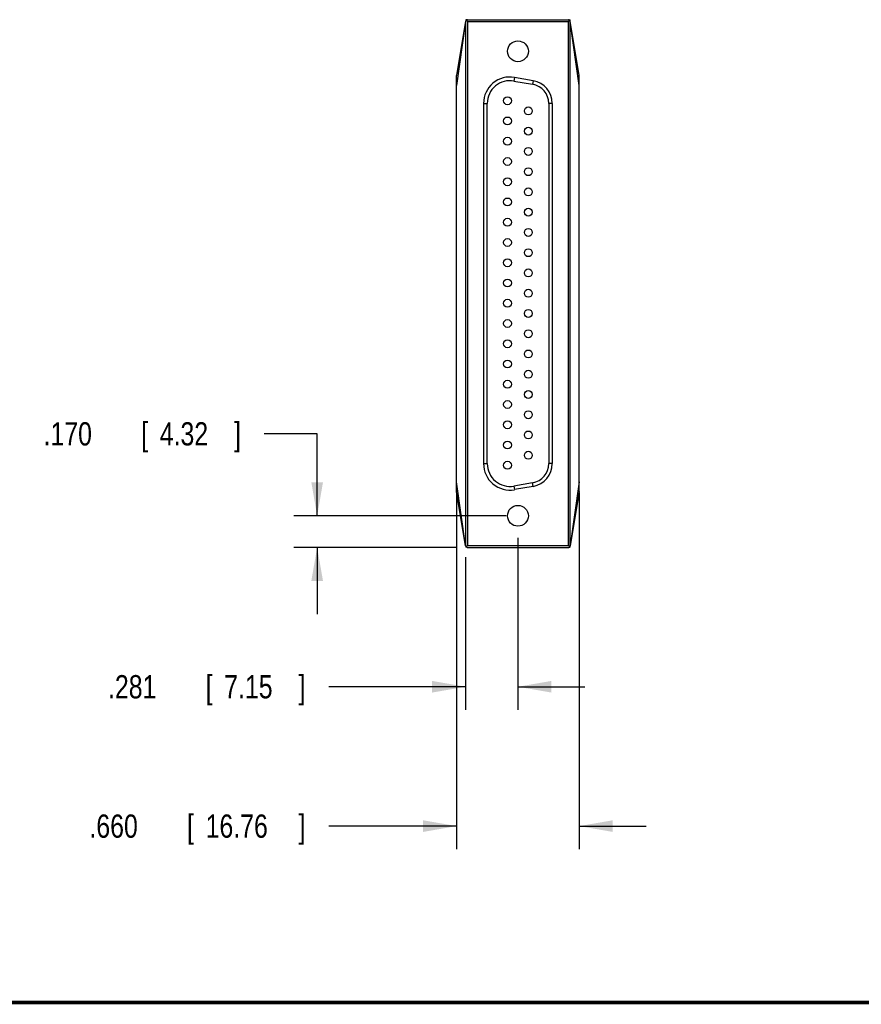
# Model space of a CAD drawing. Header units: inches. Extents: x 0.2 to 16.8, y 0.1 to 10.8.
# Tile 2 of 10: x 6.8 to 11.4, y 0.2 to 5.5. Entities that reach past the tile are written whole.
import ezdxf

# ---------------------------------------------------------------- set-up
doc = ezdxf.new("R2010")
doc.units = ezdxf.units.IN
doc.header["$LTSCALE"] = 0.935
doc.header["$MEASUREMENT"] = 0
doc.layers.get('0').update_dxf_attribs({"linetype": 'CONTINUOUS'})
doc.layers.add('DIMENSIONS', color=7, linetype='CONTINUOUS')
doc.styles.get("Standard").update_dxf_attribs({"font": 'txt', "width": 0.8})
doc.dimstyles.new('DIMSTYLE_1', dxfattribs={"dimtxt": 0.125, "dimasz": 0.18, "dimexe": 0.18, "dimexo": 0.0625, "dimgap": 0.09, "dimtad": 0, "dimtih": 1, "dimtoh": 1, "dimdec": 3, "dimzin": 4, "dimdsep": 46, "dimtxsty": 'STANDARD', "dimblk": '_FILLED', "dimblk1": '_FILLED', "dimblk2": '_FILLED', "dimcen": 0.09, "dimadec": 0, "dimazin": 0, "dimtp": 0.01, "dimtm": 0.01, "dimtfac": 1, "dimtdec": 3, "dimtofl": 0, "dimtmove": 0, "dimatfit": 3, "dimldrblk": '_FILLED', "dimfxl": 1, "dimtolj": 1, "dimtzin": 4, "dimarcsym": 0})

# ---------------------------------------------------------------- blocks, each defined once
blk = doc.blocks.new('_FILLED')
at = {"color": 0, "linetype": 'BYBLOCK'}
blk.add_solid([(0, 0), (-1, 0.174), (-1, -0.174)], dxfattribs=at)
blk = doc.blocks.new('*D2')
at = {"layer": 'DIMENSIONS', "color": 2, "linetype": 'CONTINUOUS'}
for p, q in [((8.4356, 3.3189), (8.1514, 3.3189)), ((8.4356, 2.8777), (8.4356, 3.3189)), ((9.4531, 2.8777), (8.3106, 2.8777)), ((9.1816, 2.7077), (8.3106, 2.7077)), ((8.4356, 2.7077), (8.4356, 2.3477))]:
    blk.add_line(p, q, dxfattribs=at)
at = {"layer": 'DIMENSIONS', "color": 2, "linetype": 'CONTINUOUS', "xscale": 0.18, "yscale": 0.18, "zscale": 0.18}
for p, rotation in [((8.4356, 2.8777), 270), ((8.4356, 2.7077), 90)]:
    blk.add_blockref('_FILLED', p, dxfattribs=dict(at, rotation=rotation))
at = {"layer": 'DIMENSIONS', "color": 2, "linetype": 'CONTINUOUS', "width": 0.8}
for s, p in [('.170', (6.9639, 3.2564)), ('[', (7.4889, 3.2564)), ('4.32', (7.5889, 3.2564)), (']', (7.9889, 3.2564))]:
    blk.add_text(s, height=0.125, dxfattribs=at).set_placement(p)
blk = doc.blocks.new('*D3')
at = {"layer": 'DIMENSIONS', "color": 2, "linetype": 'CONTINUOUS'}
for p, q in [((9.5156, 2.7592), (9.5156, 1.8327)), ((9.2342, 2.6551), (9.2342, 1.8327)), ((9.2342, 1.9577), (8.4981, 1.9577)), ((9.5156, 1.9577), (9.8756, 1.9577))]:
    blk.add_line(p, q, dxfattribs=at)
at = {"layer": 'DIMENSIONS', "color": 2, "linetype": 'CONTINUOUS', "xscale": 0.18, "yscale": 0.18, "zscale": 0.18}
blk.add_blockref('_FILLED', (9.2342, 1.9577), dxfattribs=at)
at = {"layer": 'DIMENSIONS', "color": 2, "linetype": 'CONTINUOUS', "xscale": 0.18, "yscale": 0.18, "zscale": 0.18, "rotation": 180}
blk.add_blockref('_FILLED', (9.5156, 1.9577), dxfattribs=at)
at = {"layer": 'DIMENSIONS', "color": 2, "linetype": 'CONTINUOUS', "width": 0.8}
for s, p in [('.281', (7.3106, 1.8952)), ('[', (7.8356, 1.8952)), ('7.15', (7.9356, 1.8952)), (']', (8.3356, 1.8952))]:
    blk.add_text(s, height=0.125, dxfattribs=at).set_placement(p)
blk = doc.blocks.new('*D5')
at = {"layer": 'DIMENSIONS', "color": 2, "linetype": 'CONTINUOUS'}
for p, q in [((9.1856, 2.9989), (9.1856, 1.0827)), ((9.8456, 2.9989), (9.8456, 1.0827)), ((9.1856, 1.2077), (8.4981, 1.2077)), ((9.8456, 1.2077), (10.2056, 1.2077))]:
    blk.add_line(p, q, dxfattribs=at)
at = {"layer": 'DIMENSIONS', "color": 2, "linetype": 'CONTINUOUS', "xscale": 0.18, "yscale": 0.18, "zscale": 0.18}
blk.add_blockref('_FILLED', (9.1856, 1.2077), dxfattribs=at)
at = {"layer": 'DIMENSIONS', "color": 2, "linetype": 'CONTINUOUS', "xscale": 0.18, "yscale": 0.18, "zscale": 0.18, "rotation": 180}
blk.add_blockref('_FILLED', (9.8456, 1.2077), dxfattribs=at)
at = {"layer": 'DIMENSIONS', "color": 2, "linetype": 'CONTINUOUS', "width": 0.8}
for s, p in [('.660', (7.2106, 1.1452)), ('[', (7.7356, 1.1452)), ('16.76', (7.8356, 1.1452)), (']', (8.3356, 1.1452))]:
    blk.add_text(s, height=0.125, dxfattribs=at).set_placement(p)

msp = doc.modelspace()

# ---------------------------------------------------------------- linework, layer by layer
at = {"color": 7, "linetype": 'CONTINUOUS'}
for p, q in [((9.2342, 5.5394), (9.1856, 5.2477)), ((9.2342, 5.5379), (9.1856, 5.1941)), ((9.2342, 5.5379), (9.2342, 2.7176)), ((9.2441, 5.5477), (9.7872, 5.5477)), ((9.2441, 5.5377), (9.2441, 2.7177)), ((9.2441, 5.5377), (9.7872, 5.5377)), ((9.7872, 2.7177), (9.7872, 5.5377)), ((9.8456, 5.2477), (9.797, 5.5394)), ((9.797, 2.7176), (9.797, 5.5379)), ((9.8456, 5.1941), (9.797, 5.5379)), ((9.1856, 3.0077), (9.1856, 5.2477)), ((9.8456, 3.0077), (9.8456, 5.2477)), ((9.4974, 5.2371), (9.4939, 5.2177)), ((9.4939, 5.2177), (9.5947, 5.1999)), ((9.5982, 5.2193), (9.4974, 5.2371)), ((9.5982, 5.2193), (9.5947, 5.1999)), ((9.3306, 5.0972), (9.3306, 3.1583)), ((9.3306, 5.0972), (9.3503, 5.0972)), ((9.3503, 3.1583), (9.3503, 5.0972)), ((9.6809, 5.0972), (9.6809, 3.1583)), ((9.7006, 5.0972), (9.6809, 5.0972)), ((9.7006, 5.0972), (9.7006, 3.1583)), ((9.3306, 3.1583), (9.3503, 3.1583)), ((9.7006, 3.1583), (9.6809, 3.1583)), ((9.2342, 2.7176), (9.1856, 3.0614)), ((9.5947, 3.0556), (9.4939, 3.0378)), ((9.4939, 3.0378), (9.4974, 3.0184)), ((9.5982, 3.0362), (9.4974, 3.0184)), ((9.5982, 3.0362), (9.5947, 3.0556)), ((9.8456, 3.0614), (9.797, 2.7176)), ((9.2342, 2.7161), (9.1856, 3.0077)), ((9.8456, 3.0077), (9.797, 2.7161)), ((9.2441, 2.7177), (9.7872, 2.7177)), ((9.2441, 2.7077), (9.7872, 2.7077))]:
    msp.add_line(p, q, dxfattribs=at)
at = {"color": 7, "linetype": 'CONTINUOUS', "const_width": 0.02}
msp.add_lwpolyline([(0.25, 0.2586), (16.75, 0.2586)], dxfattribs=at)
at = {"color": 7, "linetype": 'CONTINUOUS'}
for centre, radius in [((9.5156, 5.3777), 0.056), ((9.4596, 5.1117), 0.0213), ((9.5716, 5.0567), 0.0213), ((9.4596, 5.0027), 0.0213), ((9.5716, 4.9477), 0.0213), ((9.4596, 4.8937), 0.0213), ((9.5716, 4.8387), 0.0213), ((9.4596, 4.7847), 0.0213), ((9.5716, 4.7297), 0.0213), ((9.4596, 4.6757), 0.0213), ((9.5716, 4.6207), 0.0213), ((9.4596, 4.5667), 0.0213), ((9.5716, 4.5117), 0.0213), ((9.4596, 4.4577), 0.0213), ((9.5716, 4.4027), 0.0213), ((9.4596, 4.3487), 0.0213), ((9.5716, 4.2937), 0.0213), ((9.4596, 4.2397), 0.0213), ((9.5716, 4.1847), 0.0213), ((9.4596, 4.1307), 0.0213), ((9.5716, 4.0757), 0.0213), ((9.4596, 4.0217), 0.0213), ((9.5716, 3.9667), 0.0213), ((9.4596, 3.9127), 0.0213), ((9.5716, 3.8577), 0.0213), ((9.4596, 3.8037), 0.0213), ((9.5716, 3.7487), 0.0213), ((9.4596, 3.6947), 0.0213), ((9.5716, 3.6397), 0.0213), ((9.4596, 3.5857), 0.0213), ((9.5716, 3.5307), 0.0213), ((9.4596, 3.4767), 0.0213), ((9.5716, 3.4217), 0.0213), ((9.4596, 3.3677), 0.0213), ((9.5716, 3.3127), 0.0213), ((9.4596, 3.2587), 0.0213), ((9.5716, 3.2037), 0.0213), ((9.4596, 3.1497), 0.0213), ((9.5156, 2.8777), 0.056)]:
    msp.add_circle(centre, radius, dxfattribs=at)
for centre, radius, start, end in [((9.2441, 5.5377), 0.01, 90, 108.4851), ((9.7872, 5.5377), 0.01, 71.5149, 90), ((9.4727, 5.0972), 0.1421, 80, 180), ((9.4727, 5.0972), 0.1224, 80, 180), ((9.5766, 5.0972), 0.1043, 0, 80), ((9.5766, 5.0972), 0.124, 0, 80), ((9.4727, 3.1583), 0.1421, 180, 280), ((9.4727, 3.1583), 0.1224, 180, 280), ((9.5766, 3.1583), 0.1043, 280, 360), ((9.5766, 3.1583), 0.124, 280, 360), ((9.2441, 2.7177), 0.01, 251.5149, 270), ((9.7872, 2.7177), 0.01, 270, 288.4851)]:
    msp.add_arc(centre, radius, start, end, dxfattribs=at)
for points in [[(9.2344, 5.5394), (9.2343, 5.5389), (9.2343, 5.5384), (9.2342, 5.5379)], [(9.7968, 5.5404), (9.7968, 5.541), (9.7967, 5.5415), (9.7966, 5.5421)], [(9.797, 5.5379), (9.797, 5.5387), (9.7969, 5.5396), (9.7968, 5.5404)], [(9.2342, 2.7176), (9.2343, 2.7168), (9.2344, 2.7159), (9.2345, 2.7151)], [(9.2345, 2.7151), (9.2345, 2.7145), (9.2346, 2.7139), (9.2347, 2.7133)], [(9.7969, 2.7161), (9.797, 2.7166), (9.797, 2.7171), (9.797, 2.7176)]]:
    msp.add_open_spline(points, degree=3, dxfattribs=at)
for points, knots in [([(9.2347, 5.5422), (9.2346, 5.5416), (9.2345, 5.5406), (9.2344, 5.5397), (9.2344, 5.5394)], [0, 0, 0, 0, 0.642768, 1, 1, 1, 1]), ([(9.2358, 5.5461), (9.2356, 5.5455), (9.2352, 5.5444), (9.2349, 5.5431), (9.2347, 5.5423), (9.2347, 5.5422)], [0, 0, 0, 0, 0.412646, 0.894324, 1, 1, 1, 1]), ([(9.2409, 5.5472), (9.2405, 5.5472), (9.2396, 5.5472), (9.2383, 5.5471), (9.237, 5.5467), (9.2361, 5.5463), (9.2358, 5.5461)], [0, 0, 0, 0, 0.241313, 0.497051, 0.759237, 1, 1, 1, 1]), ([(9.2358, 5.5461), (9.2365, 5.5454), (9.2381, 5.5437), (9.2409, 5.541), (9.243, 5.5389), (9.2441, 5.5377)], [0, 0, 0, 0, 0.251559, 0.588667, 1, 1, 1, 1]), ([(9.7955, 5.5461), (9.7948, 5.5453), (9.7931, 5.5437), (9.7904, 5.5409), (9.7883, 5.5389), (9.7872, 5.5377)], [0, 0, 0, 0, 0.251559, 0.588667, 1, 1, 1, 1]), ([(9.7903, 5.5472), (9.7908, 5.5472), (9.7917, 5.5472), (9.793, 5.5471), (9.7943, 5.5467), (9.7951, 5.5463), (9.7955, 5.5461)], [0, 0, 0, 0, 0.241313, 0.497051, 0.759237, 1, 1, 1, 1]), ([(9.7966, 5.5421), (9.7966, 5.5423), (9.7964, 5.5431), (9.7961, 5.5444), (9.7957, 5.5455), (9.7955, 5.5461)], [0, 0, 0, 0, 0.116419, 0.592317, 1, 1, 1, 1]), ([(9.2347, 2.7133), (9.2347, 2.7132), (9.2349, 2.7124), (9.2352, 2.7111), (9.2356, 2.7099), (9.2358, 2.7094)], [0, 0, 0, 0, 0.105689, 0.587366, 1, 1, 1, 1]), ([(9.2358, 2.7094), (9.2365, 2.7102), (9.2381, 2.7118), (9.2409, 2.7145), (9.243, 2.7166), (9.2441, 2.7177)], [0, 0, 0, 0, 0.251471, 0.588568, 1, 1, 1, 1]), ([(9.2409, 2.7083), (9.2405, 2.7082), (9.2396, 2.7083), (9.2383, 2.7084), (9.237, 2.7088), (9.2361, 2.7092), (9.2358, 2.7094)], [0, 0, 0, 0, 0.241313, 0.497051, 0.759237, 1, 1, 1, 1]), ([(9.7872, 2.7177), (9.7883, 2.7166), (9.7904, 2.7145), (9.7931, 2.7118), (9.7948, 2.7102), (9.7955, 2.7094)], [0, 0, 0, 0, 0.411432, 0.748529, 1, 1, 1, 1]), ([(9.7903, 2.7083), (9.7908, 2.7082), (9.7917, 2.7083), (9.793, 2.7084), (9.7943, 2.7088), (9.7951, 2.7092), (9.7955, 2.7094)], [0, 0, 0, 0, 0.241313, 0.497051, 0.759237, 1, 1, 1, 1]), ([(9.7955, 2.7094), (9.7957, 2.7099), (9.7961, 2.7111), (9.7964, 2.7124), (9.7966, 2.7132), (9.7966, 2.7134)], [0, 0, 0, 0, 0.407695, 0.883594, 1, 1, 1, 1]), ([(9.7966, 2.7134), (9.7967, 2.714), (9.7968, 2.7149), (9.7969, 2.7158), (9.7969, 2.7161)], [0, 0, 0, 0, 0.636335, 1, 1, 1, 1])]:
    msp.add_open_spline(points, degree=3, knots=knots, dxfattribs=at)

# ---------------------------------------------------------------- dimensions: what is measured, and where the dimension line sits
at = {"layer": 'DIMENSIONS', "color": 2, "linetype": 'CONTINUOUS'}
dim = msp.add_linear_dim(base=(8.4356, 2.8777), p1=(9.1816, 2.7077), p2=(9.4531, 2.8777), angle=90, dimstyle='DIMSTYLE_1', dxfattribs=at)
dim.commit()
dim.dimension.update_dxf_attribs({"geometry": '*D2', "text_midpoint": (7.5264, 3.3189), "dimtype": 160})
for base, p1, p2, picture, middle in [((9.8456, 1.2077), (9.1856, 2.9989), (9.8456, 2.9989), '*D5', (7.8231, 1.2077)), ((9.5156, 1.9577), (9.2342, 2.6551), (9.5156, 2.7592), '*D3', (7.8731, 1.9577))]:
    dim = msp.add_linear_dim(base=base, p1=p1, p2=p2, dimstyle='DIMSTYLE_1', dxfattribs=at)
    dim.commit()
    dim.dimension.update_dxf_attribs({"geometry": picture, "text_midpoint": middle, "dimtype": 160})

doc.saveas('drawing.dxf')
